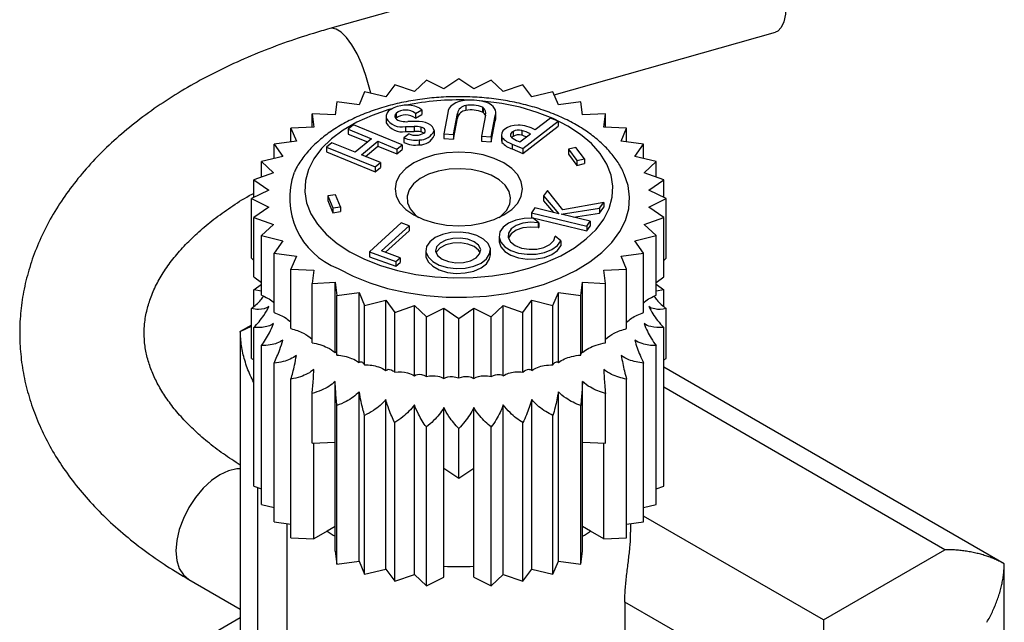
# Model space of a CAD drawing. Header units: millimetres. Extents: x 13 to 546, y 13 to 419.
# Tile 15 of 16: x 461 to 494, y 359 to 379. Entities that reach past the tile are written whole.
import ezdxf

# ---------------------------------------------------------------- set-up
doc = ezdxf.new("R2010")
doc.units = ezdxf.units.MM
doc.header["$LTSCALE"] = 2

msp = doc.modelspace()

# ---------------------------------------------------------------- linework, layer by layer
for p, q in [((484.968, 382.614), (471.063, 378.699)), ((478.638, 376.469), (486.106, 378.572)), ((473.257, 376.806), (472.96, 376.392)), ((473.92, 376.572), (473.257, 376.806)), ((474.326, 376.954), (473.92, 376.572)), ((474.916, 376.663), (474.326, 376.954)), ((475.421, 377.004), (474.916, 376.663)), ((475.925, 376.663), (475.421, 377.004)), ((476.516, 376.954), (475.925, 376.663)), ((476.921, 376.572), (476.516, 376.954)), ((477.584, 376.806), (476.921, 376.572)), ((477.881, 376.392), (477.584, 376.806)), ((472.243, 376.563), (472.061, 376.127)), ((472.96, 376.392), (472.243, 376.563)), ((478.599, 376.563), (477.881, 376.392)), ((478.78, 376.127), (478.599, 376.563)), ((471.306, 376.232), (471.245, 375.785)), ((472.061, 376.127), (471.306, 376.232)), ((479.535, 376.232), (478.78, 376.127)), ((479.596, 375.785), (479.535, 376.232)), ((470.471, 375.82), (470.532, 375.373)), ((471.245, 375.785), (470.471, 375.82)), ((470.471, 375.37), (470.471, 375.82)), ((473.303, 375.836), (473.303, 375.673)), ((473.955, 375.839), (474.168, 375.962)), ((473.955, 375.839), (473.955, 375.676)), ((473.955, 375.676), (474.168, 375.798)), ((474.168, 375.962), (474.168, 375.798)), ((475.053, 375.86), (474.914, 375.152)), ((475.239, 375.13), (475.378, 375.839)), ((475.378, 375.839), (475.378, 375.676)), ((475.657, 376.102), (475.657, 375.939)), ((476.217, 376.045), (476.217, 375.881)), ((476.24, 376.031), (476.24, 375.868)), ((476.67, 375.696), (476.67, 375.859)), ((480.37, 375.82), (479.596, 375.785)), ((480.309, 375.373), (480.37, 375.82)), ((480.37, 375.37), (480.37, 375.82)), ((472.964, 375.737), (472.964, 375.573)), ((472.972, 375.683), (472.972, 375.519)), ((473.303, 375.673), (473.295, 375.665)), ((473.966, 375.564), (473.7, 375.559)), ((475.239, 374.967), (475.378, 375.676)), ((476.323, 375.777), (476.184, 375.069)), ((476.51, 375.047), (476.648, 375.756)), ((476.51, 374.884), (476.648, 375.592)), ((476.648, 375.756), (476.648, 375.592)), ((477.578, 374.65), (478.769, 375.574)), ((478.52, 375.681), (478.001, 375.279)), ((478.769, 375.574), (478.52, 375.681)), ((478.769, 375.574), (478.769, 375.411)), ((470.532, 375.373), (469.757, 375.338)), ((469.757, 375.338), (469.939, 374.902)), ((469.757, 374.877), (469.757, 375.338)), ((471.867, 375.449), (471.688, 375.302)), ((471.688, 375.302), (472.476, 374.982)), ((471.688, 375.302), (471.688, 375.139)), ((471.688, 375.139), (472.343, 374.873)), ((473.507, 374.783), (471.867, 375.449)), ((473.743, 375.143), (473.57, 375.018)), ((473.62, 375.392), (473.919, 375.394)), ((473.62, 375.392), (473.62, 375.228)), ((473.62, 375.228), (473.919, 375.231)), ((473.919, 375.394), (473.919, 375.231)), ((474.143, 375.377), (474.143, 375.214)), ((474.587, 375.257), (474.587, 375.093)), ((474.914, 375.152), (475.239, 375.13)), ((474.914, 375.152), (474.914, 374.989)), ((477.251, 375.227), (477.251, 375.063)), ((477.483, 374.877), (477.839, 375.153)), ((477.542, 375.263), (477.542, 375.099)), ((477.578, 374.487), (478.769, 375.411)), ((481.084, 375.338), (480.309, 375.373)), ((480.902, 374.902), (481.084, 375.338)), ((481.084, 374.877), (481.084, 375.338)), ((469.939, 374.902), (469.184, 374.797)), ((471.134, 374.847), (470.955, 374.699)), ((471.922, 374.527), (471.134, 374.847)), ((472.476, 374.982), (471.922, 374.527)), ((472.135, 374.441), (472.689, 374.896)), ((472.689, 374.896), (473.328, 374.636)), ((472.689, 374.896), (472.689, 374.732)), ((473.57, 375.018), (473.57, 374.855)), ((474.088, 374.944), (474.088, 374.781)), ((474.914, 374.989), (475.239, 374.967)), ((475.239, 375.13), (475.239, 374.967)), ((476.184, 375.069), (476.51, 375.047)), ((476.184, 375.069), (476.184, 374.905)), ((476.184, 374.905), (476.51, 374.884)), ((476.51, 375.047), (476.51, 374.884)), ((476.858, 375.107), (476.858, 374.944)), ((476.876, 375.024), (476.876, 374.861)), ((477.223, 374.802), (477.578, 374.65)), ((477.223, 374.802), (477.223, 374.639)), ((481.658, 374.797), (480.902, 374.902)), ((469.184, 374.797), (469.481, 374.383)), ((469.184, 374.312), (469.184, 374.797)), ((470.955, 374.699), (472.594, 374.034)), ((470.955, 374.699), (470.955, 374.536)), ((470.955, 374.536), (472.594, 373.871)), ((472.268, 374.387), (472.689, 374.732)), ((472.689, 374.732), (473.328, 374.472)), ((473.328, 374.636), (473.507, 374.783)), ((473.328, 374.636), (473.328, 374.472)), ((473.328, 374.472), (473.507, 374.62)), ((473.507, 374.783), (473.507, 374.62)), ((477.223, 374.639), (477.578, 374.487)), ((477.578, 374.65), (477.578, 374.487)), ((479.373, 374.69), (479.119, 374.627)), ((479.119, 374.627), (479.404, 374.247)), ((479.119, 374.627), (479.119, 374.464)), ((479.657, 374.31), (479.373, 374.69)), ((481.36, 374.383), (481.658, 374.797)), ((481.658, 374.312), (481.658, 374.797)), ((469.481, 374.383), (468.763, 374.212)), ((468.763, 374.212), (469.169, 373.829)), ((468.763, 373.686), (468.763, 374.212)), ((472.774, 374.181), (472.135, 374.441)), ((472.594, 374.034), (472.774, 374.181)), ((472.774, 374.181), (472.774, 374.018)), ((479.119, 374.464), (479.404, 374.083)), ((479.404, 374.247), (479.657, 374.31)), ((479.404, 374.247), (479.404, 374.083)), ((479.404, 374.083), (479.657, 374.146)), ((479.657, 374.31), (479.657, 374.146)), ((482.078, 374.212), (481.36, 374.383)), ((481.672, 373.829), (482.078, 374.212)), ((482.078, 373.686), (482.078, 374.212)), ((469.169, 373.829), (468.507, 373.595)), ((472.594, 374.034), (472.594, 373.871)), ((472.594, 373.871), (472.774, 374.018)), ((482.334, 373.595), (481.672, 373.829)), ((468.507, 373.595), (469.011, 373.254)), ((468.507, 373.005), (468.507, 373.595)), ((481.83, 373.254), (482.334, 373.595)), ((482.334, 373.005), (482.334, 373.595)), ((469.011, 373.254), (468.421, 372.963)), ((478.416, 373.24), (478.282, 373.056)), ((478.934, 372.586), (478.416, 373.24)), ((482.421, 372.963), (481.83, 373.254)), ((468.421, 372.963), (469.011, 372.672)), ((468.421, 370.956), (468.421, 372.963)), ((471.263, 373.095), (470.999, 373.059)), ((470.999, 373.059), (471.167, 372.653)), ((470.999, 373.059), (470.999, 372.895)), ((470.999, 372.895), (471.167, 372.489)), ((471.43, 372.689), (471.263, 373.095)), ((478.282, 373.056), (478.796, 372.455)), ((478.282, 373.056), (478.282, 372.892)), ((478.282, 372.892), (478.62, 372.498)), ((480.314, 372.834), (478.934, 372.586)), ((480.17, 372.636), (480.314, 372.834)), ((480.314, 372.834), (480.314, 372.671)), ((481.83, 372.672), (482.421, 372.963)), ((482.421, 370.956), (482.421, 372.963)), ((469.011, 372.672), (468.507, 372.331)), ((471.167, 372.653), (471.43, 372.689)), ((471.167, 372.653), (471.167, 372.489)), ((471.167, 372.489), (471.43, 372.526)), ((471.43, 372.689), (471.43, 372.526)), ((477.988, 372.651), (477.871, 372.488)), ((477.871, 372.488), (477.871, 372.325)), ((477.871, 372.488), (479.737, 372.037)), ((478.796, 372.455), (477.988, 372.651)), ((478.878, 372.436), (480.17, 372.636)), ((480.17, 372.473), (480.314, 372.671)), ((480.17, 372.636), (480.17, 372.473)), ((482.334, 372.331), (481.83, 372.672)), ((468.507, 372.331), (469.169, 372.096)), ((468.507, 370.324), (468.507, 372.331)), ((473.477, 372.142), (472.408, 371.168)), ((473.743, 372.044), (473.477, 372.142)), ((477.871, 372.325), (479.737, 371.874)), ((478.121, 372.15), (477.929, 372.307)), ((478.1, 372.151), (478.121, 372.15)), ((478.1, 372.151), (478.1, 371.988)), ((478.121, 372.15), (478.121, 371.987)), ((479.854, 372.2), (478.878, 372.436)), ((479.289, 372.336), (480.17, 372.473)), ((479.737, 372.037), (479.854, 372.2)), ((479.854, 372.2), (479.854, 372.036)), ((481.672, 372.096), (482.334, 372.331)), ((482.334, 370.324), (482.334, 372.331)), ((469.169, 372.096), (468.763, 371.714)), ((472.816, 371.199), (473.743, 372.044)), ((472.943, 371.152), (473.743, 371.881)), ((473.743, 372.044), (473.743, 371.881)), ((478.1, 371.988), (478.121, 371.987)), ((479.737, 372.037), (479.737, 371.874)), ((479.737, 371.874), (479.854, 372.036)), ((482.078, 371.714), (481.672, 372.096)), ((468.763, 371.714), (469.481, 371.542)), ((468.763, 369.708), (468.763, 371.714)), ((469.481, 371.542), (469.184, 371.128)), ((476.779, 371.696), (476.779, 371.532)), ((478.869, 371.539), (478.673, 371.698)), ((478.869, 371.539), (478.869, 371.375)), ((481.36, 371.542), (482.078, 371.714)), ((481.658, 371.128), (481.36, 371.542)), ((482.078, 369.708), (482.078, 371.714)), ((472.408, 371.168), (473.296, 370.843)), ((472.408, 371.168), (472.408, 371.005)), ((473.437, 370.971), (472.816, 371.199)), ((474.309, 371.208), (474.309, 371.044)), ((474.311, 371.167), (474.311, 371.004)), ((476.487, 371.07), (476.487, 371.234)), ((468.421, 370.956), (468.507, 370.877)), ((469.184, 371.128), (469.939, 371.024)), ((469.184, 369.122), (469.184, 371.128)), ((469.939, 371.024), (469.757, 370.588)), ((472.408, 371.005), (473.296, 370.68)), ((473.296, 370.843), (473.437, 370.971)), ((473.296, 370.843), (473.296, 370.68)), ((473.437, 370.971), (473.437, 370.808)), ((474.309, 371.044), (474.311, 371.004)), ((480.902, 371.024), (481.658, 371.128)), ((481.084, 370.588), (480.902, 371.024)), ((481.658, 369.122), (481.658, 371.128)), ((482.334, 370.877), (482.421, 370.956)), ((469.757, 370.588), (470.532, 370.552)), ((469.757, 368.581), (469.757, 370.588)), ((470.532, 370.552), (470.471, 370.105)), ((473.296, 370.68), (473.437, 370.808)), ((480.309, 370.552), (481.084, 370.588)), ((480.37, 370.105), (480.309, 370.552)), ((481.084, 368.581), (481.084, 370.588)), ((468.507, 370.324), (468.763, 370.137)), ((482.078, 370.137), (482.334, 370.324)), ((468.507, 369.886), (468.763, 370.073)), ((468.763, 369.839), (468.507, 369.886)), ((468.507, 369.332), (468.507, 369.886)), ((470.471, 370.105), (471.245, 370.141)), ((470.471, 368.099), (470.471, 370.105)), ((471.245, 370.141), (471.306, 369.694)), ((471.245, 367.774), (471.245, 370.141)), ((479.535, 369.694), (479.596, 370.141)), ((479.596, 370.141), (480.37, 370.105)), ((479.596, 367.774), (479.596, 370.141)), ((480.37, 368.099), (480.37, 370.105)), ((482.078, 370.073), (482.334, 369.886)), ((482.334, 369.886), (482.078, 369.839)), ((482.334, 369.332), (482.334, 369.886)), ((471.306, 369.694), (472.061, 369.798)), ((471.306, 367.687), (471.306, 369.694)), ((472.061, 369.798), (472.243, 369.362)), ((472.061, 367.432), (472.061, 369.798)), ((472.243, 369.362), (472.96, 369.534)), ((472.96, 369.534), (473.257, 369.12)), ((472.96, 367.167), (472.96, 369.534)), ((477.584, 369.12), (477.881, 369.534)), ((477.881, 369.534), (478.599, 369.362)), ((477.881, 367.167), (477.881, 369.534)), ((478.599, 369.362), (478.78, 369.798)), ((478.78, 369.798), (479.535, 369.694)), ((478.78, 367.432), (478.78, 369.798)), ((479.535, 367.687), (479.535, 369.694)), ((468.421, 367.574), (468.421, 369.253)), ((472.243, 367.356), (472.243, 369.362)), ((473.257, 369.12), (473.92, 369.354)), ((473.92, 369.354), (474.326, 368.972)), ((473.92, 366.987), (473.92, 369.354)), ((474.326, 368.972), (474.916, 369.263)), ((474.916, 369.263), (475.421, 368.922)), ((474.916, 366.896), (474.916, 369.263)), ((475.421, 368.922), (475.925, 369.263)), ((475.925, 369.263), (476.516, 368.972)), ((475.925, 366.896), (475.925, 369.263)), ((476.516, 368.972), (476.921, 369.354)), ((476.921, 369.354), (477.584, 369.12)), ((476.921, 366.987), (476.921, 369.354)), ((478.599, 367.356), (478.599, 369.362)), ((482.421, 367.574), (482.421, 369.253)), ((473.257, 367.113), (473.257, 369.12)), ((474.326, 366.965), (474.326, 368.972)), ((475.421, 366.915), (475.421, 368.922)), ((476.516, 366.965), (476.516, 368.972)), ((477.584, 367.113), (477.584, 369.12)), ((468.421, 368.698), (468.043, 368.48)), ((468.047, 368.482), (468.421, 368.659)), ((468.047, 368.486), (468.047, 358.346)), ((468.507, 363.267), (468.507, 368.621)), ((482.334, 363.267), (482.334, 368.621)), ((468.763, 362.65), (468.763, 368.005)), ((482.078, 362.65), (482.078, 368.005)), ((468.421, 367.574), (468.507, 367.531)), ((482.334, 367.531), (482.421, 367.574)), ((469.184, 362.065), (469.184, 367.419)), ((481.658, 362.065), (481.658, 367.419)), ((493.829, 360.643), (482.334, 367.278)), ((469.757, 361.524), (469.757, 366.878)), ((481.084, 361.524), (481.084, 366.878)), ((471.245, 364.751), (471.245, 366.791)), ((479.596, 364.751), (479.596, 366.791)), ((491.825, 361.123), (482.334, 366.602)), ((470.471, 364.716), (470.471, 366.396)), ((472.061, 360.735), (472.061, 366.449)), ((472.96, 360.47), (472.96, 366.185)), ((477.881, 360.47), (477.881, 366.185)), ((478.78, 360.735), (478.78, 366.449)), ((480.37, 364.716), (480.37, 366.396)), ((471.306, 360.63), (471.306, 365.984)), ((473.92, 360.29), (473.92, 366.005)), ((474.916, 363.874), (474.916, 365.913)), ((475.925, 363.874), (475.925, 365.913)), ((476.921, 360.29), (476.921, 366.005)), ((479.535, 360.63), (479.535, 365.984)), ((472.243, 360.299), (472.243, 365.653)), ((478.599, 360.299), (478.599, 365.653)), ((473.257, 360.056), (473.257, 365.41)), ((474.326, 359.908), (474.326, 365.262)), ((475.421, 363.533), (475.421, 365.212)), ((476.516, 359.908), (476.516, 365.262)), ((477.584, 360.056), (477.584, 365.41)), ((470.471, 364.716), (471.245, 364.751)), ((470.532, 361.489), (470.532, 364.719)), ((471.245, 361.077), (471.245, 364.751)), ((479.596, 361.077), (479.596, 364.751)), ((479.596, 364.751), (480.37, 364.716)), ((480.309, 361.489), (480.309, 364.719)), ((474.916, 363.874), (475.421, 363.533)), ((474.916, 360.199), (474.916, 363.874)), ((475.421, 363.533), (475.925, 363.874)), ((475.925, 360.199), (475.925, 363.874)), ((468.507, 363.267), (468.763, 363.176)), ((468.632, 363.223), (468.632, 357.752)), ((482.078, 363.176), (482.334, 363.267)), ((468.763, 362.65), (469.184, 362.55)), ((481.658, 362.55), (482.078, 362.65)), ((487.724, 358.755), (481.658, 362.258)), ((469.184, 362.065), (469.757, 361.985)), ((469.621, 362.004), (469.621, 351.651)), ((471.245, 361.901), (470.978, 361.746)), ((479.863, 361.746), (479.596, 361.901)), ((481.084, 361.985), (481.658, 362.065)), ((481.221, 361.715), (481.221, 362.004)), ((469.757, 361.524), (470.532, 361.489)), ((470.978, 361.746), (470.532, 361.489)), ((480.309, 361.489), (479.863, 361.746)), ((480.309, 361.489), (481.084, 361.524)), ((471.245, 361.077), (471.306, 360.63)), ((479.535, 360.63), (479.596, 361.077)), ((487.724, 358.755), (491.825, 361.123)), ((471.306, 360.63), (472.061, 360.735)), ((472.061, 360.735), (472.243, 360.299)), ((478.599, 360.299), (478.78, 360.735)), ((478.78, 360.735), (479.535, 360.63)), ((493.825, 338.742), (493.825, 360.649)), ((472.243, 360.299), (472.96, 360.47)), ((472.96, 360.47), (473.257, 360.056)), ((473.257, 360.056), (473.92, 360.29)), ((473.92, 360.29), (474.326, 359.908)), ((474.326, 359.908), (474.916, 360.199)), ((475.925, 360.199), (476.516, 359.908)), ((476.516, 359.908), (476.921, 360.29)), ((476.921, 360.29), (477.584, 360.056)), ((477.584, 360.056), (477.881, 360.47)), ((477.881, 360.47), (478.599, 360.299)), ((466.31, 360.119), (468.047, 359.116)), ((481.023, 359.358), (481.023, 350.784)), ((486.31, 356.306), (481.023, 359.358)), ((468.047, 358.824), (463.632, 356.275))]:
    msp.add_line(p, q)
at = {"flags": 128}
for points in [[(484.968, 382.614), (485.025, 382.624), (485.185, 382.594), (485.357, 382.487), (485.537, 382.308), (485.716, 382.062), (485.889, 381.76), (486.048, 381.413), (486.188, 381.035), (486.302, 380.64), (486.387, 380.242), (486.44, 379.859), (486.457, 379.503), (486.44, 379.19), (486.387, 378.93), (486.302, 378.734), (486.188, 378.61), (486.106, 378.572)], [(472.447, 376.515), (472.398, 376.725), (472.283, 377.12), (472.144, 377.498), (471.985, 377.845), (471.812, 378.147), (471.632, 378.393), (471.453, 378.572), (471.28, 378.679), (471.121, 378.709), (471.063, 378.699)], [(471.744, 371.167), (472.233, 370.917), (472.774, 370.706), (473.355, 370.534), (473.97, 370.407), (474.607, 370.324), (475.257, 370.289), (475.91, 370.301), (476.555, 370.36), (477.182, 370.465), (477.781, 370.615), (478.343, 370.807), (478.859, 371.038), (479.321, 371.304), (479.721, 371.602), (480.054, 371.927), (480.313, 372.273), (480.495, 372.635), (480.598, 373.007), (480.618, 373.384), (480.557, 373.759), (480.414, 374.127), (480.193, 374.482), (479.896, 374.817), (479.529, 375.129), (479.098, 375.412), (478.608, 375.661), (478.068, 375.873), (477.486, 376.044), (476.871, 376.172), (476.234, 376.254), (476.134, 376.263)], [(475.677, 376.284), (475.549, 376.266), (475.429, 376.236), (475.32, 376.193), (475.226, 376.14), (475.15, 376.078), (475.095, 376.009), (475.062, 375.936), (475.053, 375.86)], [(476.648, 375.756), (476.666, 375.819), (476.669, 375.883), (476.654, 375.946), (476.624, 376.007), (476.579, 376.066), (476.52, 376.12), (476.447, 376.168), (476.363, 376.209)], [(473.159, 375.992), (473.06, 375.964), (472.498, 375.772), (471.982, 375.541), (471.52, 375.275), (471.12, 374.977), (470.787, 374.652), (470.528, 374.306), (470.346, 373.944), (470.244, 373.572), (470.223, 373.195), (470.285, 372.82), (470.427, 372.452), (470.648, 372.097), (470.945, 371.761), (471.312, 371.45), (471.744, 371.167)], [(473.303, 375.836), (473.275, 375.798), (473.262, 375.758), (473.266, 375.717), (473.285, 375.677), (473.32, 375.641), (473.367, 375.61), (473.426, 375.587), (473.492, 375.571)], [(472.964, 375.573), (472.965, 375.558), (472.972, 375.519)], [(474.587, 375.257), (474.571, 375.322), (474.533, 375.385), (474.473, 375.441), (474.394, 375.489), (474.299, 375.527), (474.193, 375.552), (474.081, 375.565), (473.966, 375.564)], [(476.648, 375.592), (476.666, 375.655), (476.67, 375.696)], [(474.244, 375.172), (474.269, 375.199), (474.284, 375.228), (474.287, 375.259), (474.278, 375.289), (474.258, 375.317), (474.228, 375.342), (474.189, 375.362), (474.143, 375.377)], [(477.42, 375.446), (477.291, 375.434), (477.17, 375.407), (477.063, 375.364), (476.975, 375.31), (476.909, 375.245), (476.87, 375.173), (476.858, 375.099), (476.876, 375.024)], [(477.251, 375.227), (477.212, 375.202), (477.184, 375.173), (477.166, 375.141), (477.16, 375.108), (477.166, 375.075), (477.184, 375.043), (477.212, 375.014), (477.251, 374.989)], [(476.858, 374.944), (476.858, 374.935), (476.876, 374.861)], [(477.251, 375.063), (477.212, 375.038), (477.199, 375.026)], [(473.9, 372.412), (474.226, 372.257), (474.598, 372.143), (475.001, 372.072), (475.421, 372.048), (475.84, 372.072), (476.243, 372.143), (476.615, 372.257), (476.941, 372.412), (477.208, 372.6), (477.407, 372.814), (477.529, 373.047), (477.571, 373.289), (477.529, 373.532), (477.407, 373.764), (477.208, 373.979), (476.941, 374.167), (476.615, 374.321), (476.243, 374.436), (475.84, 374.507), (475.421, 374.531), (475.001, 374.507), (474.598, 374.436), (474.226, 374.321), (473.9, 374.167), (473.633, 373.979), (473.434, 373.764), (473.312, 373.532), (473.271, 373.289), (473.312, 373.047), (473.434, 372.814), (473.633, 372.6), (473.9, 372.412)], [(476.785, 372.33), (476.842, 372.373), (477.028, 372.564), (477.139, 372.772), (477.17, 372.99), (477.119, 373.207), (476.988, 373.412), (476.785, 373.596), (476.517, 373.75), (476.198, 373.868), (475.843, 373.943), (475.468, 373.973), (475.091, 373.955), (474.729, 373.891), (474.4, 373.783), (474.118, 373.637), (473.897, 373.46), (473.748, 373.259), (473.676, 373.045), (473.687, 372.826), (473.778, 372.614), (473.946, 372.419), (474.056, 372.33)], [(471.344, 370.609), (471.854, 370.347), (472.415, 370.122), (473.018, 369.937), (473.655, 369.794), (474.317, 369.696), (474.994, 369.643), (475.677, 369.638), (476.356, 369.678), (477.023, 369.765), (477.666, 369.897), (478.279, 370.072), (478.851, 370.287), (479.375, 370.54), (479.843, 370.827), (480.25, 371.144), (480.589, 371.487), (480.855, 371.85), (481.044, 372.229), (481.155, 372.618), (481.186, 373.012), (481.135, 373.405), (481.004, 373.792), (481.002, 373.797)], [(477.929, 372.307), (477.63, 372.297), (477.347, 372.239), (477.103, 372.137), (476.919, 372), (476.808, 371.839), (476.78, 371.667), (476.836, 371.496), (476.973, 371.342), (477.179, 371.216), (477.438, 371.128), (477.729, 371.085), (478.03, 371.092), (478.315, 371.146), (478.562, 371.245), (478.752, 371.379), (478.869, 371.539)], [(478.1, 372.151), (477.839, 372.169), (477.583, 372.136), (477.359, 372.058), (477.192, 371.941), (477.099, 371.8), (477.091, 371.649), (477.168, 371.504), (477.323, 371.382), (477.538, 371.295), (477.79, 371.254), (478.052, 371.262), (478.295, 371.319), (478.493, 371.419), (478.623, 371.55), (478.673, 371.698)], [(476.485, 371.274), (476.41, 371.446), (476.255, 371.598), (476.033, 371.72), (475.761, 371.802), (475.461, 371.836), (475.156, 371.821), (474.869, 371.758), (474.625, 371.651), (474.442, 371.509), (474.335, 371.344), (474.311, 371.167)], [(478.1, 371.988), (477.839, 372.005), (477.583, 371.973), (477.359, 371.894), (477.192, 371.778), (477.099, 371.636), (477.096, 371.628)], [(476.164, 371.248), (476.09, 371.39), (475.938, 371.51), (475.726, 371.594), (475.478, 371.633), (475.221, 371.623), (474.984, 371.565), (474.794, 371.465), (474.672, 371.334), (474.631, 371.188)], [(476.779, 371.532), (476.78, 371.503), (476.836, 371.333), (476.973, 371.179), (477.179, 371.052), (477.438, 370.965), (477.729, 370.922), (478.03, 370.928), (478.315, 370.983), (478.562, 371.081), (478.752, 371.216), (478.869, 371.375)], [(474.311, 371.167), (474.386, 370.996), (474.541, 370.843), (474.763, 370.721), (475.035, 370.639), (475.335, 370.605), (475.64, 370.62), (475.927, 370.683), (476.171, 370.79), (476.354, 370.932), (476.461, 371.098), (476.485, 371.274)], [(474.631, 371.188), (474.706, 371.045), (474.858, 370.926), (475.069, 370.841), (475.317, 370.802), (475.574, 370.812), (475.811, 370.87), (476.001, 370.97), (476.123, 371.101), (476.164, 371.248)], [(476.144, 371.143), (476.09, 371.226), (475.938, 371.346), (475.726, 371.431), (475.478, 371.47), (475.221, 371.46), (474.984, 371.402), (474.794, 371.302), (474.672, 371.171), (474.651, 371.129)], [(474.311, 371.004), (474.386, 370.832), (474.541, 370.68), (474.763, 370.558), (475.035, 370.476), (475.335, 370.442), (475.64, 370.457), (475.927, 370.52), (476.171, 370.627), (476.354, 370.769), (476.461, 370.934), (476.487, 371.07)], [(468.047, 363.854), (467.928, 363.85), (467.649, 363.787), (467.36, 363.652), (467.07, 363.452), (466.791, 363.194), (466.535, 362.887), (466.31, 362.544), (466.125, 362.178), (465.988, 361.802), (465.903, 361.431), (465.875, 361.08), (465.903, 360.762), (465.988, 360.489), (466.125, 360.272), (466.31, 360.119), (466.31, 360.119)]]:
    msp.add_lwpolyline(points, dxfattribs=at)
for centre, radius, start, end in [((475.41, 367.595), 8.697, 87.9422, 101.6565), ((475.819, 374.387), 1.902, 73.367, 94.2691), ((473.232, 375.728), 0.264, 114.3857, 189.9407), ((473.652, 375.086), 1.029, 67.5195, 120.8866), ((473.631, 375.43), 0.522, 51.5385, 128.9632), ((473.721, 375.374), 0.738, 52.7231, 63.9003), ((475.686, 375.792), 0.312, 95.3224, 171.2963), ((475.692, 375.617), 0.323, 96.1247, 165.9821), ((475.835, 375.084), 1.033, 68.339, 99.9104), ((475.835, 374.921), 1.033, 68.339, 99.9104), ((476.182, 375.958), 0.094, 51.7595, 68.2459), ((476.182, 375.794), 0.094, 51.7595, 68.2459), ((476.113, 375.849), 0.222, 341.0429, 54.9982), ((476.061, 375.647), 0.285, 24.3558, 50.9669), ((473.498, 375.986), 0.607, 210.0081, 281.6449), ((473.498, 375.823), 0.607, 210.0081, 281.6449), ((473.631, 375.267), 0.522, 51.5385, 128.9632), ((473.659, 376.602), 1.044, 260.7859, 272.2711), ((473.963, 375.672), 0.573, 247.4208, 299.2988), ((473.965, 374.499), 0.897, 78.5298, 92.9301), ((473.965, 374.335), 0.897, 78.5298, 92.9301), ((474.113, 375.458), 0.515, 267.1752, 336.9466), ((474.089, 374.966), 0.254, 53.3441, 77.6814), ((477.435, 374.931), 0.348, 72.1177, 121.9409), ((477.351, 374.115), 1.333, 60.8213, 87.0521), ((476.995, 373.321), 2.017, 65.2775, 74.2785), ((473.946, 375.796), 0.863, 244.2055, 279.4584), ((473.946, 375.632), 0.863, 244.2055, 279.4584), ((474.113, 375.295), 0.515, 267.1752, 336.9466), ((477.457, 375.549), 0.783, 222.0728, 252.6256), ((477.457, 375.385), 0.783, 222.0728, 252.6256), ((477.435, 374.768), 0.348, 72.1177, 121.9409), ((478.125, 376.504), 1.749, 240.006, 248.4761), ((476.96, 373.049), 2.132, 69.6219, 74.1527), ((472.259, 372.986), 2.547, 160.2543, 248.939), ((473.846, 365.923), 5.066, 235.5244, 239.1115), ((476.995, 365.923), 5.066, 300.8885, 304.4756), ((475.421, 370.583), 10.032, 267.1179, 272.8821)]:
    msp.add_arc(centre, radius, start, end)
for points, knots in [([(471.063, 378.699), (470.879, 378.646), (470.35, 378.493), (469.498, 378.208), (468.521, 377.832), (467.584, 377.416), (466.688, 376.96), (465.839, 376.466), (465.039, 375.935), (464.294, 375.369), (463.607, 374.769), (462.984, 374.138), (462.427, 373.48), (461.941, 372.798), (461.528, 372.096), (461.19, 371.379), (460.928, 370.652), (460.741, 369.918), (460.629, 369.181), (460.59, 368.446), (460.625, 367.713), (460.732, 366.987), (460.909, 366.27), (461.156, 365.564), (461.472, 364.87), (461.858, 364.19), (462.313, 363.528), (462.835, 362.884), (463.424, 362.263), (464.077, 361.667), (464.793, 361.101), (465.536, 360.581), (466.061, 360.267), (466.31, 360.119)], [0, 0, 0, 0, 0.018052, 0.05202, 0.086059, 0.120175, 0.154363, 0.188613, 0.222904, 0.257185, 0.291392, 0.325446, 0.359254, 0.39272, 0.425759, 0.458319, 0.490388, 0.521998, 0.553225, 0.584175, 0.614973, 0.645734, 0.67657, 0.707608, 0.738959, 0.770703, 0.802889, 0.835524, 0.868578, 0.90199, 0.935681, 0.969566, 1, 1, 1, 1]), ([(480.994, 373.795), (480.966, 373.861), (480.883, 374.059), (480.671, 374.368), (480.366, 374.722), (479.994, 375.051), (479.564, 375.353), (479.08, 375.622), (478.549, 375.855), (477.981, 376.049), (477.381, 376.203), (476.759, 376.314), (476.12, 376.383), (475.474, 376.408), (474.827, 376.39), (474.187, 376.329), (473.561, 376.224), (472.958, 376.077), (472.383, 375.89), (471.844, 375.662), (471.348, 375.396), (470.901, 375.093), (470.509, 374.757), (470.185, 374.388), (469.972, 374.085), (469.893, 373.899), (469.874, 373.852)], [0, 0, 0, 0, 0.020675, 0.062038, 0.104328, 0.147484, 0.191262, 0.235372, 0.279572, 0.323716, 0.367767, 0.411727, 0.455615, 0.499463, 0.543305, 0.587171, 0.631091, 0.675104, 0.719244, 0.763542, 0.80801, 0.852626, 0.897269, 0.941678, 0.985506, 1, 1, 1, 1]), ([(468.047, 363.975), (467.853, 364.1), (467.457, 364.356), (466.93, 364.761), (466.451, 365.182), (466.035, 365.61), (465.681, 366.042), (465.388, 366.474), (465.154, 366.906), (464.978, 367.338), (464.859, 367.775), (464.798, 368.222), (464.801, 368.684), (464.871, 369.142), (465.007, 369.602), (465.204, 370.055), (465.471, 370.517), (465.8, 370.969), (466.188, 371.412), (466.638, 371.846), (467.145, 372.268), (467.716, 372.675), (468.172, 372.97), (468.453, 373.122), (468.507, 373.151)], [0, 0, 0, 0, 0.0424524, 0.0869011, 0.131336, 0.1758386, 0.2205616, 0.2657323, 0.3116779, 0.358853, 0.4078473, 0.4592917, 0.5134297, 0.5691134, 0.6172727, 0.6683803, 0.7170776, 0.7640386, 0.8099079, 0.8551344, 0.900016, 0.9447472, 0.9894482, 1, 1, 1, 1]), ([(468.421, 369.253), (468.533, 369.342), (468.683, 369.462), (468.802, 369.626), (468.832, 369.667)], [0, 0, 0, 0, 0.745178, 1, 1, 1, 1]), ([(468.763, 369.708), (468.901, 369.643), (469.053, 369.573), (469.173, 369.46), (469.184, 369.45)], [0, 0, 0, 0, 0.90774, 1, 1, 1, 1]), ([(481.658, 369.45), (481.668, 369.46), (481.788, 369.572), (481.939, 369.643), (482.078, 369.708)], [0, 0, 0, 0, 0.085237, 1, 1, 1, 1]), ([(482.009, 369.667), (482.039, 369.626), (482.157, 369.462), (482.308, 369.343), (482.421, 369.253)], [0, 0, 0, 0, 0.2496263, 1, 1, 1, 1]), ([(469.011, 369.322), (468.913, 369.256), (468.795, 369.229), (468.586, 369.226), (468.504, 369.235), (468.421, 369.253)], [0.0002895, 0.0002895, 0.0002895, 0.0002895, 0.5616673, 0.5616673, 0.8975864, 0.8975864, 0.8975864, 0.8975864]), ([(468.507, 368.621), (468.625, 368.739), (468.736, 368.873), (468.902, 369.12), (468.96, 369.218), (469.011, 369.322)], [0.0002045, 0.0002045, 0.0002045, 0.0002045, 0.5568578, 0.5568578, 0.8998609, 0.8998609, 0.8998609, 0.8998609]), ([(482.421, 369.253), (482.282, 369.223), (482.152, 369.218), (481.958, 369.256), (481.89, 369.282), (481.83, 369.322)], [0.0002045, 0.0002045, 0.0002045, 0.0002045, 0.5568578, 0.5568578, 0.8998609, 0.8998609, 0.8998609, 0.8998609]), ([(481.83, 369.322), (481.914, 369.151), (482.015, 368.997), (482.193, 368.77), (482.263, 368.693), (482.334, 368.621)], [0.0002895, 0.0002895, 0.0002895, 0.0002895, 0.5616673, 0.5616673, 0.8975864, 0.8975864, 0.8975864, 0.8975864]), ([(469.184, 369.122), (469.326, 369.067), (469.537, 368.987), (469.703, 368.845), (469.757, 368.8)], [0, 0, 0, 0, 0.6751229, 1, 1, 1, 1]), ([(481.084, 368.8), (481.137, 368.845), (481.303, 368.986), (481.514, 369.067), (481.658, 369.122)], [0, 0, 0, 0, 0.3199427, 1, 1, 1, 1]), ([(469.169, 368.747), (469.058, 368.672), (468.926, 368.632), (468.692, 368.61), (468.601, 368.611), (468.507, 368.621)], [0.0002968, 0.0002968, 0.0002968, 0.0002968, 0.5616674, 0.5616674, 0.8975937, 0.8975937, 0.8975937, 0.8975937]), ([(468.763, 368.005), (468.858, 368.132), (468.948, 368.275), (469.081, 368.535), (469.128, 368.639), (469.169, 368.747)], [0.0002097, 0.0002097, 0.0002097, 0.0002097, 0.5568577, 0.5568577, 0.8998662, 0.8998662, 0.8998662, 0.8998662]), ([(469.757, 368.581), (469.902, 368.538), (470.168, 368.459), (470.376, 368.299), (470.471, 368.227)], [0, 0, 0, 0, 0.545561, 1, 1, 1, 1]), ([(480.37, 368.227), (480.464, 368.299), (480.672, 368.458), (480.938, 368.538), (481.084, 368.581)], [0, 0, 0, 0, 0.450582, 1, 1, 1, 1]), ([(482.334, 368.621), (482.179, 368.604), (482.033, 368.611), (481.816, 368.669), (481.739, 368.701), (481.672, 368.747)], [0.0002097, 0.0002097, 0.0002097, 0.0002097, 0.5568577, 0.5568577, 0.8998662, 0.8998662, 0.8998662, 0.8998662]), ([(481.672, 368.747), (481.74, 368.569), (481.821, 368.407), (481.965, 368.165), (482.02, 368.082), (482.078, 368.005)], [0.0002968, 0.0002968, 0.0002968, 0.0002968, 0.5616674, 0.5616674, 0.8975937, 0.8975937, 0.8975937, 0.8975937]), ([(468.507, 366.76), (468.464, 366.841), (468.338, 367.082), (468.194, 367.5), (468.071, 367.999), (468.055, 368.322), (468.047, 368.482)], [0, 0, 0, 0, 0.149029, 0.445014, 0.725136, 1, 1, 1, 1]), ([(469.481, 368.193), (469.361, 368.107), (469.218, 368.056), (468.964, 368.011), (468.865, 368.003), (468.763, 368.005)], [0.0003124, 0.0003124, 0.0003124, 0.0003124, 0.5616677, 0.5616677, 0.8976095, 0.8976095, 0.8976095, 0.8976095]), ([(469.184, 367.419), (469.253, 367.554), (469.319, 367.704), (469.416, 367.975), (469.451, 368.082), (469.481, 368.193)], [0.0002207, 0.0002207, 0.0002207, 0.0002207, 0.5568577, 0.5568577, 0.8998777, 0.8998777, 0.8998777, 0.8998777]), ([(482.078, 368.005), (481.91, 368.002), (481.752, 368.023), (481.516, 368.101), (481.433, 368.141), (481.36, 368.193)], [0.0002207, 0.0002207, 0.0002207, 0.0002207, 0.5568577, 0.5568577, 0.8998777, 0.8998777, 0.8998777, 0.8998777]), ([(481.36, 368.193), (481.41, 368.009), (481.469, 367.841), (481.575, 367.589), (481.615, 367.501), (481.658, 367.419)], [0.0003124, 0.0003124, 0.0003124, 0.0003124, 0.5616677, 0.5616677, 0.8976095, 0.8976095, 0.8976095, 0.8976095]), ([(470.471, 368.099), (470.652, 368.069), (470.823, 368.018), (471.078, 367.895), (471.167, 367.84), (471.245, 367.774)], [0.0002681, 0.0002681, 0.0002681, 0.0002681, 0.5568575, 0.5568575, 0.899927, 0.899927, 0.899927, 0.899927]), ([(479.596, 367.774), (479.725, 367.883), (479.88, 367.962), (480.154, 368.055), (480.26, 368.081), (480.37, 368.099)], [0.0003795, 0.0003795, 0.0003795, 0.0003795, 0.5616689, 0.5616689, 0.8976773, 0.8976773, 0.8976773, 0.8976773]), ([(469.939, 367.674), (469.813, 367.577), (469.662, 367.512), (469.395, 367.444), (469.291, 367.427), (469.184, 367.419)], [0.0003385, 0.0003385, 0.0003385, 0.0003385, 0.5616682, 0.5616682, 0.8976358, 0.8976358, 0.8976358, 0.8976358]), ([(469.757, 366.878), (469.8, 367.018), (469.84, 367.173), (469.9, 367.451), (469.92, 367.56), (469.939, 367.674)], [0.0002391, 0.0002391, 0.0002391, 0.0002391, 0.5568576, 0.5568576, 0.8998968, 0.8998968, 0.8998968, 0.8998968]), ([(471.245, 367.774), (471.255, 367.814), (471.267, 367.811), (471.289, 367.758), (471.297, 367.728), (471.306, 367.687)], [0.0003795, 0.0003795, 0.0003795, 0.0003795, 0.5616689, 0.5616689, 0.8976773, 0.8976773, 0.8976773, 0.8976773]), ([(471.306, 367.687), (471.483, 367.674), (471.649, 367.638), (471.898, 367.538), (471.985, 367.491), (472.061, 367.432)], [0.0002391, 0.0002391, 0.0002391, 0.0002391, 0.5568576, 0.5568576, 0.8998968, 0.8998968, 0.8998968, 0.8998968]), ([(478.78, 367.432), (478.906, 367.529), (479.057, 367.594), (479.324, 367.662), (479.428, 367.679), (479.535, 367.687)], [0.0003385, 0.0003385, 0.0003385, 0.0003385, 0.5616682, 0.5616682, 0.8976358, 0.8976358, 0.8976358, 0.8976358]), ([(479.535, 367.687), (479.549, 367.754), (479.563, 367.794), (479.583, 367.806), (479.59, 367.798), (479.596, 367.774)], [0.0002681, 0.0002681, 0.0002681, 0.0002681, 0.5568575, 0.5568575, 0.899927, 0.899927, 0.899927, 0.899927]), ([(481.658, 367.419), (481.481, 367.432), (481.314, 367.468), (481.066, 367.568), (480.979, 367.615), (480.902, 367.674)], [0.0002391, 0.0002391, 0.0002391, 0.0002391, 0.5568576, 0.5568576, 0.8998968, 0.8998968, 0.8998968, 0.8998968]), ([(480.902, 367.674), (480.933, 367.487), (480.969, 367.314), (481.033, 367.054), (481.058, 366.963), (481.084, 366.878)], [0.0003385, 0.0003385, 0.0003385, 0.0003385, 0.5616682, 0.5616682, 0.8976358, 0.8976358, 0.8976358, 0.8976358]), ([(470.532, 367.203), (470.403, 367.094), (470.248, 367.016), (469.974, 366.922), (469.867, 366.896), (469.757, 366.878)], [0.0003795, 0.0003795, 0.0003795, 0.0003795, 0.5616689, 0.5616689, 0.8976773, 0.8976773, 0.8976773, 0.8976773]), ([(470.471, 366.396), (470.485, 366.539), (470.499, 366.696), (470.519, 366.977), (470.526, 367.088), (470.532, 367.203)], [0.0002681, 0.0002681, 0.0002681, 0.0002681, 0.5568575, 0.5568575, 0.899927, 0.899927, 0.899927, 0.899927]), ([(472.061, 367.432), (472.092, 367.473), (472.128, 367.472), (472.192, 367.424), (472.217, 367.395), (472.243, 367.356)], [0.0003385, 0.0003385, 0.0003385, 0.0003385, 0.5616682, 0.5616682, 0.8976358, 0.8976358, 0.8976358, 0.8976358]), ([(472.243, 367.356), (472.411, 367.358), (472.569, 367.337), (472.805, 367.259), (472.887, 367.219), (472.96, 367.167)], [0.0002207, 0.0002207, 0.0002207, 0.0002207, 0.5568577, 0.5568577, 0.8998777, 0.8998777, 0.8998777, 0.8998777]), ([(472.96, 367.167), (473.01, 367.213), (473.069, 367.216), (473.174, 367.175), (473.215, 367.149), (473.257, 367.113)], [0.0003124, 0.0003124, 0.0003124, 0.0003124, 0.5616677, 0.5616677, 0.8976095, 0.8976095, 0.8976095, 0.8976095]), ([(477.584, 367.113), (477.653, 367.172), (477.719, 367.205), (477.817, 367.207), (477.851, 367.195), (477.881, 367.167)], [0.0002207, 0.0002207, 0.0002207, 0.0002207, 0.5568577, 0.5568577, 0.8998777, 0.8998777, 0.8998777, 0.8998777]), ([(477.881, 367.167), (478.001, 367.253), (478.144, 367.305), (478.398, 367.35), (478.497, 367.357), (478.599, 367.356)], [0.0003124, 0.0003124, 0.0003124, 0.0003124, 0.5616677, 0.5616677, 0.8976095, 0.8976095, 0.8976095, 0.8976095]), ([(478.599, 367.356), (478.641, 367.42), (478.681, 367.457), (478.741, 367.466), (478.761, 367.457), (478.78, 367.432)], [0.0002391, 0.0002391, 0.0002391, 0.0002391, 0.5568576, 0.5568576, 0.8998968, 0.8998968, 0.8998968, 0.8998968]), ([(481.084, 366.878), (480.902, 366.908), (480.732, 366.959), (480.477, 367.082), (480.388, 367.137), (480.309, 367.203)], [0.0002681, 0.0002681, 0.0002681, 0.0002681, 0.5568575, 0.5568575, 0.899927, 0.899927, 0.899927, 0.899927]), ([(480.309, 367.203), (480.32, 367.014), (480.332, 366.839), (480.353, 366.575), (480.362, 366.482), (480.37, 366.396)], [0.0003795, 0.0003795, 0.0003795, 0.0003795, 0.5616689, 0.5616689, 0.8976773, 0.8976773, 0.8976773, 0.8976773]), ([(473.257, 367.113), (473.413, 367.13), (473.559, 367.123), (473.776, 367.066), (473.853, 367.033), (473.92, 366.987)], [0.0002097, 0.0002097, 0.0002097, 0.0002097, 0.5568577, 0.5568577, 0.8998662, 0.8998662, 0.8998662, 0.8998662]), ([(473.92, 366.987), (473.988, 367.038), (474.068, 367.048), (474.212, 367.018), (474.268, 366.996), (474.326, 366.965)], [0.0002968, 0.0002968, 0.0002968, 0.0002968, 0.5616674, 0.5616674, 0.8975937, 0.8975937, 0.8975937, 0.8975937]), ([(474.326, 366.965), (474.464, 366.995), (474.594, 367.001), (474.788, 366.962), (474.856, 366.936), (474.916, 366.896)], [0.0002045, 0.0002045, 0.0002045, 0.0002045, 0.5568578, 0.5568578, 0.8998609, 0.8998609, 0.8998609, 0.8998609]), ([(474.916, 366.896), (475, 366.954), (475.101, 366.972), (475.28, 366.957), (475.349, 366.941), (475.421, 366.915)], [0.0002895, 0.0002895, 0.0002895, 0.0002895, 0.5616673, 0.5616673, 0.8975864, 0.8975864, 0.8975864, 0.8975864]), ([(475.421, 366.915), (475.539, 366.957), (475.65, 366.974), (475.816, 366.951), (475.874, 366.931), (475.925, 366.896)], [0.0002045, 0.0002045, 0.0002045, 0.0002045, 0.5568578, 0.5568578, 0.8998609, 0.8998609, 0.8998609, 0.8998609]), ([(475.925, 366.896), (476.024, 366.962), (476.141, 366.99), (476.351, 366.993), (476.432, 366.983), (476.516, 366.965)], [0.0002895, 0.0002895, 0.0002895, 0.0002895, 0.5616673, 0.5616673, 0.8975864, 0.8975864, 0.8975864, 0.8975864]), ([(476.516, 366.965), (476.611, 367.017), (476.7, 367.042), (476.834, 367.033), (476.88, 367.018), (476.921, 366.987)], [0.0002097, 0.0002097, 0.0002097, 0.0002097, 0.5568577, 0.5568577, 0.8998662, 0.8998662, 0.8998662, 0.8998662]), ([(476.921, 366.987), (477.032, 367.063), (477.164, 367.102), (477.399, 367.125), (477.49, 367.123), (477.584, 367.113)], [0.0002968, 0.0002968, 0.0002968, 0.0002968, 0.5616674, 0.5616674, 0.8975937, 0.8975937, 0.8975937, 0.8975937]), ([(471.245, 366.791), (471.116, 366.671), (470.962, 366.578), (470.687, 366.46), (470.581, 366.424), (470.471, 366.396)], [0.0003795, 0.0003795, 0.0003795, 0.0003795, 0.5616689, 0.5616689, 0.8976773, 0.8976773, 0.8976773, 0.8976773]), ([(471.306, 365.984), (471.292, 366.127), (471.278, 366.284), (471.258, 366.566), (471.251, 366.676), (471.245, 366.791)], [0.0002681, 0.0002681, 0.0002681, 0.0002681, 0.5568575, 0.5568575, 0.899927, 0.899927, 0.899927, 0.899927]), ([(479.596, 366.791), (479.586, 366.602), (479.574, 366.427), (479.552, 366.163), (479.544, 366.071), (479.535, 365.984)], [0.0003795, 0.0003795, 0.0003795, 0.0003795, 0.5616689, 0.5616689, 0.8976773, 0.8976773, 0.8976773, 0.8976773]), ([(480.37, 366.396), (480.189, 366.442), (480.018, 366.509), (479.764, 366.655), (479.675, 366.718), (479.596, 366.791)], [0.0002681, 0.0002681, 0.0002681, 0.0002681, 0.5568575, 0.5568575, 0.899927, 0.899927, 0.899927, 0.899927]), ([(472.061, 366.449), (471.935, 366.317), (471.785, 366.21), (471.517, 366.067), (471.413, 366.022), (471.306, 365.984)], [0.0003385, 0.0003385, 0.0003385, 0.0003385, 0.5616682, 0.5616682, 0.8976358, 0.8976358, 0.8976358, 0.8976358]), ([(472.243, 365.653), (472.2, 365.793), (472.16, 365.948), (472.101, 366.226), (472.08, 366.335), (472.061, 366.449)], [0.0002391, 0.0002391, 0.0002391, 0.0002391, 0.5568576, 0.5568576, 0.8998968, 0.8998968, 0.8998968, 0.8998968]), ([(472.96, 366.185), (472.84, 366.041), (472.697, 365.921), (472.443, 365.755), (472.345, 365.7), (472.243, 365.653)], [0.0003124, 0.0003124, 0.0003124, 0.0003124, 0.5616677, 0.5616677, 0.8976095, 0.8976095, 0.8976095, 0.8976095]), ([(473.257, 365.41), (473.188, 365.545), (473.122, 365.695), (473.025, 365.966), (472.99, 366.073), (472.96, 366.185)], [0.0002207, 0.0002207, 0.0002207, 0.0002207, 0.5568577, 0.5568577, 0.8998777, 0.8998777, 0.8998777, 0.8998777]), ([(477.881, 366.185), (477.831, 366.001), (477.772, 365.832), (477.667, 365.58), (477.626, 365.492), (477.584, 365.41)], [0.0003124, 0.0003124, 0.0003124, 0.0003124, 0.5616677, 0.5616677, 0.8976095, 0.8976095, 0.8976095, 0.8976095]), ([(478.599, 365.653), (478.43, 365.731), (478.272, 365.827), (478.036, 366.018), (477.954, 366.097), (477.881, 366.185)], [0.0002207, 0.0002207, 0.0002207, 0.0002207, 0.5568577, 0.5568577, 0.8998777, 0.8998777, 0.8998777, 0.8998777]), ([(478.78, 366.449), (478.75, 366.262), (478.713, 366.089), (478.649, 365.829), (478.624, 365.738), (478.599, 365.653)], [0.0003385, 0.0003385, 0.0003385, 0.0003385, 0.5616682, 0.5616682, 0.8976358, 0.8976358, 0.8976358, 0.8976358]), ([(479.535, 365.984), (479.358, 366.047), (479.192, 366.128), (478.943, 366.297), (478.856, 366.369), (478.78, 366.449)], [0.0002391, 0.0002391, 0.0002391, 0.0002391, 0.5568576, 0.5568576, 0.8998968, 0.8998968, 0.8998968, 0.8998968]), ([(473.92, 366.005), (473.809, 365.851), (473.677, 365.718), (473.443, 365.53), (473.352, 365.466), (473.257, 365.41)], [0.0002968, 0.0002968, 0.0002968, 0.0002968, 0.5616674, 0.5616674, 0.8975937, 0.8975937, 0.8975937, 0.8975937]), ([(474.326, 365.262), (474.23, 365.39), (474.141, 365.532), (474.008, 365.793), (473.961, 365.896), (473.92, 366.005)], [0.0002097, 0.0002097, 0.0002097, 0.0002097, 0.5568577, 0.5568577, 0.8998662, 0.8998662, 0.8998662, 0.8998662]), ([(474.916, 365.913), (474.818, 365.75), (474.7, 365.606), (474.491, 365.397), (474.409, 365.326), (474.326, 365.262)], [0.0002895, 0.0002895, 0.0002895, 0.0002895, 0.5616673, 0.5616673, 0.8975864, 0.8975864, 0.8975864, 0.8975864]), ([(475.421, 365.212), (475.302, 365.33), (475.191, 365.464), (475.025, 365.711), (474.967, 365.809), (474.916, 365.913)], [0.0002045, 0.0002045, 0.0002045, 0.0002045, 0.5568578, 0.5568578, 0.8998609, 0.8998609, 0.8998609, 0.8998609]), ([(475.925, 365.913), (475.841, 365.742), (475.74, 365.588), (475.562, 365.362), (475.492, 365.284), (475.421, 365.212)], [0.0002895, 0.0002895, 0.0002895, 0.0002895, 0.5616673, 0.5616673, 0.8975864, 0.8975864, 0.8975864, 0.8975864]), ([(476.516, 365.262), (476.377, 365.368), (476.247, 365.491), (476.053, 365.722), (475.985, 365.814), (475.925, 365.913)], [0.0002045, 0.0002045, 0.0002045, 0.0002045, 0.5568578, 0.5568578, 0.8998609, 0.8998609, 0.8998609, 0.8998609]), ([(476.921, 366.005), (476.854, 365.826), (476.773, 365.664), (476.629, 365.423), (476.573, 365.339), (476.516, 365.262)], [0.0002968, 0.0002968, 0.0002968, 0.0002968, 0.5616674, 0.5616674, 0.8975937, 0.8975937, 0.8975937, 0.8975937]), ([(477.584, 365.41), (477.429, 365.503), (477.283, 365.613), (477.065, 365.825), (476.989, 365.911), (476.921, 366.005)], [0.0002097, 0.0002097, 0.0002097, 0.0002097, 0.5568577, 0.5568577, 0.8998662, 0.8998662, 0.8998662, 0.8998662]), ([(481.023, 359.358), (481.026, 359.496), (481.033, 359.773), (481.083, 360.251), (481.144, 360.733), (481.195, 361.191), (481.223, 361.52), (481.218, 361.679), (481.217, 361.715)], [0, 0, 0, 0, 0.188385, 0.37717, 0.566167, 0.755194, 0.94398, 1, 1, 1, 1]), ([(493.825, 360.645), (493.779, 360.671), (493.686, 360.722), (493.54, 360.791), (493.389, 360.853), (493.234, 360.908), (493.073, 360.957), (492.907, 361), (492.735, 361.038), (492.558, 361.069), (492.377, 361.093), (492.194, 361.11), (492.01, 361.121), (491.887, 361.122), (491.825, 361.123)], [0, 0, 0, 0, 0.079959, 0.159312, 0.238626, 0.318451, 0.399318, 0.481747, 0.566036, 0.651822, 0.738612, 0.825906, 0.913204, 1, 1, 1, 1]), ([(493.24, 358.674), (493.272, 358.732), (493.338, 358.849), (493.427, 359.029), (493.509, 359.212), (493.582, 359.396), (493.646, 359.58), (493.7, 359.762), (493.745, 359.942), (493.78, 360.119), (493.806, 360.295), (493.822, 360.471), (493.824, 360.587), (493.825, 360.645)], [0, 0, 0, 0, 0.09472, 0.189981, 0.28513, 0.379516, 0.472494, 0.56344, 0.652293, 0.739678, 0.826282, 0.912812, 1, 1, 1, 1]), ([(487.724, 358.755), (487.724, 358.716), (487.724, 358.637), (487.724, 358.508), (487.724, 358.373), (487.724, 358.231), (487.724, 358.084), (487.724, 357.933), (487.724, 357.779), (487.724, 357.622), (487.724, 357.461), (487.724, 357.295), (487.724, 357.18), (487.724, 357.123)], [0, 0, 0, 0, 0.09472, 0.189981, 0.28513, 0.379516, 0.472494, 0.56344, 0.652293, 0.739678, 0.826282, 0.912812, 1, 1, 1, 1])]:
    msp.add_open_spline(points, degree=3, knots=knots)

doc.saveas('drawing.dxf')
